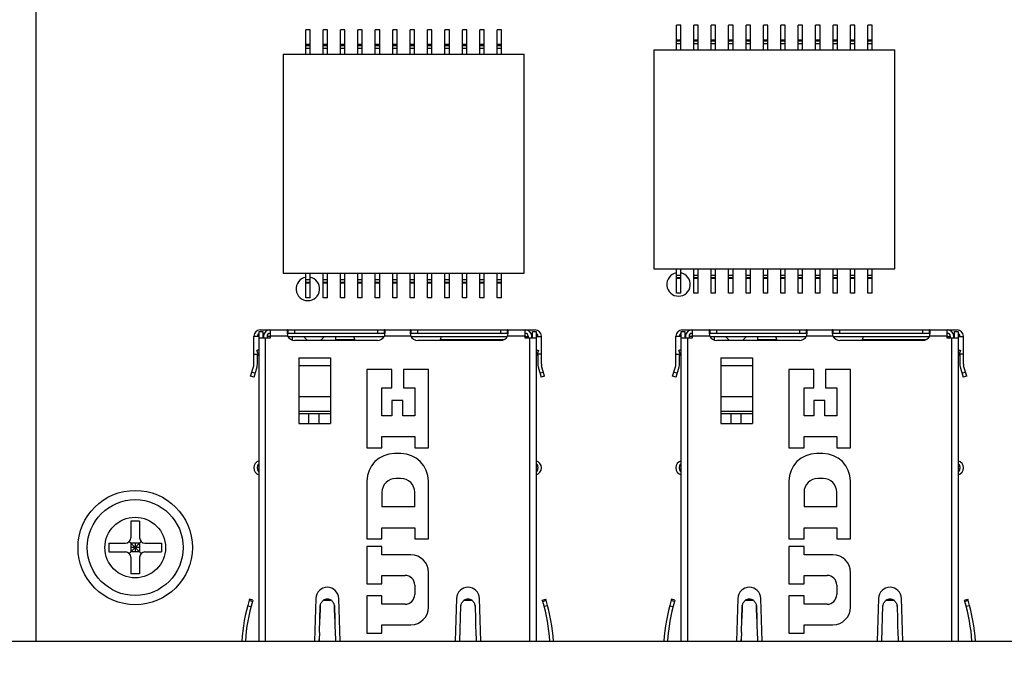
# Model space of a CAD drawing. Header units: millimetres. Extents: x -25 to 341, y 256 to 571.
# Tile 9 of 16: x 93 to 149, y 360 to 396. Entities that reach past the tile are written whole.
import ezdxf
from ezdxf.enums import TextEntityAlignment as Align

# ---------------------------------------------------------------- set-up
doc = ezdxf.new("R2010")
doc.units = ezdxf.units.MM
doc.header["$LTSCALE"] = 16.335
doc.layers.get('0').update_dxf_attribs({"linetype": 'CONTINUOUS'})
doc.layers.add('00_COMPONENTS', color=7, linetype='CONTINUOUS')
doc.layers.add('51__DRAFT_DIMS', color=7, linetype='CONTINUOUS')
doc.styles.get("Standard").update_dxf_attribs({"font": 'simfang.ttf'})
doc.dimstyles.new('DIMSTYLE_1', dxfattribs={"dimtxt": 3, "dimasz": 3, "dimexe": 2.5, "dimexo": 0.5, "dimgap": 0.75, "dimtad": 1, "dimdec": 1, "dimdsep": 46, "dimtxsty": 'Standard', "dimblk": '_FILLED', "dimblk1": '_FILLED', "dimblk2": '_FILLED', "dimcen": 0.09, "dimclrt": 3, "dimazin": 2, "dimtp": 0.3, "dimtm": 0.3, "dimtfac": 1, "dimtdec": 1, "dimtofl": 0, "dimtmove": 0, "dimatfit": 3, "dimldrblk": '_FILLED', "dimfxl": 0, "dimtolj": 1, "dimarcsym": 0})
doc.dimstyles.new('DIMSTYLE_2', dxfattribs={"dimtxt": 3, "dimasz": 3, "dimexe": 2.5, "dimexo": 0.5, "dimgap": 0.75, "dimtad": 1, "dimdsep": 46, "dimtxsty": 'Standard', "dimblk": '_FILLED', "dimblk1": '_FILLED', "dimblk2": '_FILLED', "dimcen": 0.09, "dimclrt": 3, "dimazin": 2, "dimtp": 0.3, "dimtm": 0.3, "dimtfac": 1, "dimtofl": 0, "dimtmove": 0, "dimatfit": 3, "dimldrblk": '_FILLED', "dimfxl": 0, "dimtolj": 1, "dimarcsym": 0})
doc.dimstyles.new('DIMSTYLE_4', dxfattribs={"dimtxt": 3, "dimasz": 3, "dimexe": 2.5, "dimexo": 0.5, "dimgap": 0.75, "dimtad": 1, "dimdec": 1, "dimdsep": 46, "dimtxsty": 'Standard', "dimblk": '_FILLED', "dimblk1": '_FILLED', "dimblk2": '_FILLED', "dimcen": 0.09, "dimclrt": 3, "dimazin": 2, "dimtp": 0.5, "dimtm": 0.5, "dimtfac": 1, "dimtdec": 1, "dimtofl": 0, "dimtmove": 0, "dimatfit": 3, "dimldrblk": '_FILLED', "dimfxl": 0, "dimtolj": 1, "dimarcsym": 0})

# ---------------------------------------------------------------- blocks, each defined once
blk = doc.blocks.new('_FILLED')
at = {"color": 0, "linetype": 'ByBlock'}
blk.add_solid([(0, 0), (-1, 0.167), (-1, -0.167)], dxfattribs=at)
blk = doc.blocks.new('*D1')
at = {"layer": '51__DRAFT_DIMS', "color": 4}
for p, q in [((163.283, 403.425), (163.283, 327.73)), ((58.423, 345.176), (58.423, 327.73)), ((58.423, 330.23), (110.853, 330.23)), ((163.283, 330.23), (110.853, 330.23))]:
    blk.add_line(p, q, dxfattribs=at)
at = {"layer": '51__DRAFT_DIMS', "color": 4, "xscale": 3, "yscale": 3, "zscale": 3, "rotation": 180}
blk.add_blockref('_FILLED', (58.423, 330.23), dxfattribs=at)
at = {"layer": '51__DRAFT_DIMS', "color": 4, "xscale": 3, "yscale": 3, "zscale": 3}
blk.add_blockref('_FILLED', (163.283, 330.23), dxfattribs=at)
at = {"layer": '51__DRAFT_DIMS', "color": 3}
blk.add_text('104.9', height=3, dxfattribs=at).set_placement((110.853, 330.98), align=Align.CENTER)
blk = doc.blocks.new('*D3')
at = {"layer": '51__DRAFT_DIMS', "color": 4}
for p, q in [((163.283, 403.425), (163.283, 347.727)), ((94.383, 358.435), (94.383, 347.727)), ((94.383, 350.227), (128.833, 350.227)), ((163.283, 350.227), (128.833, 350.227))]:
    blk.add_line(p, q, dxfattribs=at)
at = {"layer": '51__DRAFT_DIMS', "color": 4, "xscale": 3, "yscale": 3, "zscale": 3, "rotation": 180}
blk.add_blockref('_FILLED', (94.383, 350.227), dxfattribs=at)
at = {"layer": '51__DRAFT_DIMS', "color": 4, "xscale": 3, "yscale": 3, "zscale": 3}
blk.add_blockref('_FILLED', (163.283, 350.227), dxfattribs=at)
at = {"layer": '51__DRAFT_DIMS', "color": 3}
blk.add_text('68.9', height=3, dxfattribs=at).set_placement((128.833, 350.977), align=Align.CENTER)
blk = doc.blocks.new('*D6')
at = {"layer": '51__DRAFT_DIMS', "color": 4}
for p, q in [((150.533, 506.085), (198.426, 506.085)), ((195.926, 506.085), (195.926, 425.631)), ((195.926, 345.176), (195.926, 425.631)), ((58.923, 345.176), (198.426, 345.176))]:
    blk.add_line(p, q, dxfattribs=at)
at = {"layer": '51__DRAFT_DIMS', "color": 4, "xscale": 3, "yscale": 3, "zscale": 3}
for p, rotation in [((195.926, 506.085), 90), ((195.926, 345.176), 270)]:
    blk.add_blockref('_FILLED', p, dxfattribs=dict(at, rotation=rotation))
at = {"layer": '51__DRAFT_DIMS', "color": 3}
blk.add_text('160.9', height=3, rotation=90, dxfattribs=at).set_placement((195.176, 425.631), align=Align.CENTER)

msp = doc.modelspace()

# ---------------------------------------------------------------- linework, layer by layer
at = {"layer": '00_COMPONENTS', "color": 7}
for p, q in [((94.383, 505.585), (94.383, 360.606)), ((109.978, 395.382), (109.728, 395.382)), ((109.728, 393.992), (109.728, 395.382)), ((109.978, 393.992), (109.978, 395.382)), ((110.968, 395.382), (110.718, 395.382)), ((110.718, 393.992), (110.718, 395.382)), ((110.968, 393.992), (110.968, 395.382)), ((111.958, 395.382), (111.708, 395.382)), ((111.708, 393.992), (111.708, 395.382)), ((111.958, 393.992), (111.958, 395.382)), ((112.948, 395.382), (112.698, 395.382)), ((112.698, 393.992), (112.698, 395.382)), ((112.948, 393.992), (112.948, 395.382)), ((113.938, 395.382), (113.688, 395.382)), ((113.688, 393.992), (113.688, 395.382)), ((113.938, 393.992), (113.938, 395.382)), ((114.928, 395.382), (114.678, 395.382)), ((114.678, 393.992), (114.678, 395.382)), ((114.928, 393.992), (114.928, 395.382)), ((115.918, 395.382), (115.668, 395.382)), ((115.668, 393.992), (115.668, 395.382)), ((115.918, 393.992), (115.918, 395.382)), ((116.908, 395.382), (116.658, 395.382)), ((116.658, 393.992), (116.658, 395.382)), ((116.908, 393.992), (116.908, 395.382)), ((117.898, 395.382), (117.648, 395.382)), ((117.648, 393.992), (117.648, 395.382)), ((117.898, 393.992), (117.898, 395.382)), ((118.888, 395.382), (118.638, 395.382)), ((118.638, 393.992), (118.638, 395.382)), ((118.888, 393.992), (118.888, 395.382)), ((119.878, 395.382), (119.628, 395.382)), ((119.628, 393.992), (119.628, 395.382)), ((119.878, 393.992), (119.878, 395.382)), ((120.868, 395.382), (120.618, 395.382)), ((120.618, 393.992), (120.618, 395.382)), ((120.868, 393.992), (120.868, 395.382)), ((131.06, 395.636), (130.81, 395.636)), ((130.81, 394.246), (130.81, 395.636)), ((131.06, 394.246), (131.06, 395.636)), ((132.05, 395.636), (131.8, 395.636)), ((131.8, 394.246), (131.8, 395.636)), ((132.05, 394.246), (132.05, 395.636)), ((133.04, 395.636), (132.79, 395.636)), ((132.79, 394.246), (132.79, 395.636)), ((133.04, 394.246), (133.04, 395.636)), ((134.03, 395.636), (133.78, 395.636)), ((133.78, 394.246), (133.78, 395.636)), ((134.03, 394.246), (134.03, 395.636)), ((135.02, 395.636), (134.77, 395.636)), ((134.77, 394.246), (134.77, 395.636)), ((135.02, 394.246), (135.02, 395.636)), ((136.01, 395.636), (135.76, 395.636)), ((135.76, 394.246), (135.76, 395.636)), ((136.01, 394.246), (136.01, 395.636)), ((137, 395.636), (136.75, 395.636)), ((136.75, 394.246), (136.75, 395.636)), ((137, 394.246), (137, 395.636)), ((137.99, 395.636), (137.74, 395.636)), ((137.74, 394.246), (137.74, 395.636)), ((137.99, 394.246), (137.99, 395.636)), ((138.98, 395.636), (138.73, 395.636)), ((138.73, 394.246), (138.73, 395.636)), ((138.98, 394.246), (138.98, 395.636)), ((139.97, 395.636), (139.72, 395.636)), ((139.72, 394.246), (139.72, 395.636)), ((139.97, 394.246), (139.97, 395.636)), ((140.96, 395.636), (140.71, 395.636)), ((140.71, 394.246), (140.71, 395.636)), ((140.96, 394.246), (140.96, 395.636)), ((141.95, 395.636), (141.7, 395.636)), ((141.7, 394.246), (141.7, 395.636)), ((141.95, 394.246), (141.95, 395.636)), ((109.728, 394.492), (109.978, 394.492)), ((110.718, 394.492), (110.968, 394.492)), ((111.708, 394.492), (111.958, 394.492)), ((112.698, 394.492), (112.948, 394.492)), ((113.688, 394.492), (113.938, 394.492)), ((114.678, 394.492), (114.928, 394.492)), ((115.668, 394.492), (115.918, 394.492)), ((116.658, 394.492), (116.908, 394.492)), ((117.648, 394.492), (117.898, 394.492)), ((118.638, 394.492), (118.888, 394.492)), ((119.628, 394.492), (119.878, 394.492)), ((120.618, 394.492), (120.868, 394.492)), ((129.525, 394.246), (143.235, 394.246)), ((129.525, 394.246), (129.525, 381.786)), ((130.81, 394.746), (131.06, 394.746)), ((131.8, 394.746), (132.05, 394.746)), ((132.79, 394.746), (133.04, 394.746)), ((133.78, 394.746), (134.03, 394.746)), ((134.77, 394.746), (135.02, 394.746)), ((135.76, 394.746), (136.01, 394.746)), ((136.75, 394.746), (137, 394.746)), ((137.74, 394.746), (137.99, 394.746)), ((138.73, 394.746), (138.98, 394.746)), ((139.72, 394.746), (139.97, 394.746)), ((140.71, 394.746), (140.96, 394.746)), ((141.7, 394.746), (141.95, 394.746)), ((143.235, 381.786), (143.235, 394.246)), ((108.443, 393.992), (122.153, 393.992)), ((108.443, 393.992), (108.443, 381.532)), ((122.153, 381.532), (122.153, 393.992)), ((108.443, 381.532), (122.153, 381.532)), ((109.728, 380.142), (109.728, 381.532)), ((109.978, 380.142), (109.978, 381.532)), ((110.718, 380.142), (110.718, 381.532)), ((110.968, 380.142), (110.968, 381.532)), ((111.708, 380.142), (111.708, 381.532)), ((111.958, 380.142), (111.958, 381.532)), ((112.698, 380.142), (112.698, 381.532)), ((112.948, 380.142), (112.948, 381.532)), ((113.688, 380.142), (113.688, 381.532)), ((113.938, 380.142), (113.938, 381.532)), ((114.678, 380.142), (114.678, 381.532)), ((114.928, 380.142), (114.928, 381.532)), ((115.668, 380.142), (115.668, 381.532)), ((115.918, 380.142), (115.918, 381.532)), ((116.658, 380.142), (116.658, 381.532)), ((116.908, 380.142), (116.908, 381.532)), ((117.648, 380.142), (117.648, 381.532)), ((117.898, 380.142), (117.898, 381.532)), ((118.638, 380.142), (118.638, 381.532)), ((118.888, 380.142), (118.888, 381.532)), ((119.628, 380.142), (119.628, 381.532)), ((119.878, 380.142), (119.878, 381.532)), ((120.618, 380.142), (120.618, 381.532)), ((120.868, 380.142), (120.868, 381.532)), ((129.525, 381.786), (143.235, 381.786)), ((130.81, 380.396), (130.81, 381.786)), ((131.06, 380.396), (131.06, 381.786)), ((131.8, 380.396), (131.8, 381.786)), ((132.05, 380.396), (132.05, 381.786)), ((132.79, 380.396), (132.79, 381.786)), ((133.04, 380.396), (133.04, 381.786)), ((133.78, 380.396), (133.78, 381.786)), ((134.03, 380.396), (134.03, 381.786)), ((134.77, 380.396), (134.77, 381.786)), ((135.02, 380.396), (135.02, 381.786)), ((135.76, 380.396), (135.76, 381.786)), ((136.01, 380.396), (136.01, 381.786)), ((136.75, 380.396), (136.75, 381.786)), ((137, 380.396), (137, 381.786)), ((137.74, 380.396), (137.74, 381.786)), ((137.99, 380.396), (137.99, 381.786)), ((138.73, 380.396), (138.73, 381.786)), ((138.98, 380.396), (138.98, 381.786)), ((139.72, 380.396), (139.72, 381.786)), ((139.97, 380.396), (139.97, 381.786)), ((140.71, 380.396), (140.71, 381.786)), ((140.96, 380.396), (140.96, 381.786)), ((141.7, 380.396), (141.7, 381.786)), ((141.95, 380.396), (141.95, 381.786)), ((109.728, 381.032), (109.978, 381.032)), ((110.718, 381.032), (110.968, 381.032)), ((111.708, 381.032), (111.958, 381.032)), ((112.698, 381.032), (112.948, 381.032)), ((113.688, 381.032), (113.938, 381.032)), ((114.678, 381.032), (114.928, 381.032)), ((115.668, 381.032), (115.918, 381.032)), ((116.658, 381.032), (116.908, 381.032)), ((117.648, 381.032), (117.898, 381.032)), ((118.638, 381.032), (118.888, 381.032)), ((119.628, 381.032), (119.878, 381.032)), ((120.618, 381.032), (120.868, 381.032)), ((130.81, 381.286), (131.06, 381.286)), ((131.8, 381.286), (132.05, 381.286)), ((132.79, 381.286), (133.04, 381.286)), ((133.78, 381.286), (134.03, 381.286)), ((134.77, 381.286), (135.02, 381.286)), ((135.76, 381.286), (136.01, 381.286)), ((136.75, 381.286), (137, 381.286)), ((137.74, 381.286), (137.99, 381.286)), ((138.73, 381.286), (138.98, 381.286)), ((139.72, 381.286), (139.97, 381.286)), ((140.71, 381.286), (140.96, 381.286)), ((141.7, 381.286), (141.95, 381.286)), ((131.06, 380.396), (130.81, 380.396)), ((132.05, 380.396), (131.8, 380.396)), ((133.04, 380.396), (132.79, 380.396)), ((134.03, 380.396), (133.78, 380.396)), ((135.02, 380.396), (134.77, 380.396)), ((136.01, 380.396), (135.76, 380.396)), ((137, 380.396), (136.75, 380.396)), ((137.99, 380.396), (137.74, 380.396)), ((138.98, 380.396), (138.73, 380.396)), ((139.97, 380.396), (139.72, 380.396)), ((140.96, 380.396), (140.71, 380.396)), ((141.95, 380.396), (141.7, 380.396)), ((109.978, 380.142), (109.728, 380.142)), ((110.968, 380.142), (110.718, 380.142)), ((111.958, 380.142), (111.708, 380.142)), ((112.948, 380.142), (112.698, 380.142)), ((113.938, 380.142), (113.688, 380.142)), ((114.928, 380.142), (114.678, 380.142)), ((115.918, 380.142), (115.668, 380.142)), ((116.908, 380.142), (116.658, 380.142)), ((117.898, 380.142), (117.648, 380.142)), ((118.888, 380.142), (118.638, 380.142)), ((119.878, 380.142), (119.628, 380.142)), ((120.868, 380.142), (120.618, 380.142)), ((106.783, 376.362), (106.783, 377.966)), ((106.983, 377.936), (106.983, 377.966)), ((107.083, 378.226), (107.283, 378.226)), ((107.083, 360.606), (107.083, 378.226)), ((107.133, 378.316), (122.783, 378.316)), ((107.283, 378.226), (107.283, 377.866)), ((107.283, 378.116), (107.367, 378.116)), ((107.333, 377.966), (107.333, 377.866)), ((107.533, 377.966), (107.533, 377.866)), ((107.683, 378.116), (107.733, 378.116)), ((107.733, 377.866), (107.733, 378.316)), ((108.704, 378.316), (108.704, 378.116)), ((114.212, 378.116), (108.704, 378.116)), ((114.212, 378.116), (114.212, 378.316)), ((115.704, 378.316), (115.704, 378.116)), ((121.212, 378.116), (115.704, 378.116)), ((121.212, 378.116), (121.212, 378.316)), ((122.183, 378.316), (122.183, 377.866)), ((122.183, 378.116), (122.233, 378.116)), ((122.383, 377.966), (122.383, 377.866)), ((122.549, 378.116), (122.633, 378.116)), ((122.583, 377.866), (122.583, 377.966)), ((122.633, 378.226), (122.833, 378.226)), ((122.633, 377.866), (122.633, 378.226)), ((122.833, 378.226), (122.833, 360.606)), ((122.933, 377.966), (122.933, 377.936)), ((123.133, 376.362), (123.133, 377.966)), ((130.783, 376.362), (130.783, 377.966)), ((130.983, 377.936), (130.983, 377.966)), ((131.083, 378.226), (131.283, 378.226)), ((131.083, 360.606), (131.083, 378.226)), ((131.133, 378.316), (146.783, 378.316)), ((131.283, 378.226), (131.283, 377.866)), ((131.283, 378.116), (131.367, 378.116)), ((131.333, 377.966), (131.333, 377.866)), ((131.533, 377.966), (131.533, 377.866)), ((131.683, 378.116), (131.733, 378.116)), ((131.733, 377.866), (131.733, 378.316)), ((132.704, 378.316), (132.704, 378.116)), ((138.212, 378.116), (132.704, 378.116)), ((138.212, 378.116), (138.212, 378.316)), ((139.704, 378.316), (139.704, 378.116)), ((145.212, 378.116), (139.704, 378.116)), ((145.212, 378.116), (145.212, 378.316)), ((146.183, 378.316), (146.183, 377.866)), ((146.183, 378.116), (146.233, 378.116)), ((146.383, 377.966), (146.383, 377.866)), ((146.549, 378.116), (146.633, 378.116)), ((146.583, 377.866), (146.583, 377.966)), ((146.633, 378.226), (146.833, 378.226)), ((146.633, 377.866), (146.633, 378.226)), ((146.833, 378.226), (146.833, 360.606)), ((146.933, 377.966), (146.933, 377.936)), ((147.133, 376.362), (147.133, 377.966)), ((107.083, 377.936), (106.783, 377.936)), ((107.083, 377.866), (107.733, 377.866)), ((107.333, 377.936), (107.283, 377.936)), ((107.733, 377.936), (107.533, 377.936)), ((108.715, 377.941), (114.2, 377.941)), ((108.973, 377.741), (108.947, 377.741)), ((108.973, 377.732), (108.973, 377.941)), ((113.808, 377.711), (109.108, 377.711)), ((109.598, 377.941), (109.828, 377.711)), ((110.568, 377.711), (110.798, 377.941)), ((111.423, 377.941), (111.423, 377.711)), ((112.533, 377.741), (111.423, 377.741)), ((112.544, 377.711), (112.458, 377.941)), ((115.715, 377.941), (121.2, 377.941)), ((120.808, 377.711), (116.108, 377.711)), ((117.372, 377.711), (117.458, 377.941)), ((120.969, 377.741), (117.383, 377.741)), ((122.243, 377.941), (122.183, 377.941)), ((122.183, 377.936), (122.383, 377.936)), ((122.183, 377.866), (122.833, 377.866)), ((122.243, 377.941), (122.243, 377.936)), ((122.583, 377.936), (122.633, 377.936)), ((122.833, 377.936), (123.133, 377.936)), ((131.083, 377.936), (130.783, 377.936)), ((131.083, 377.866), (131.733, 377.866)), ((131.333, 377.936), (131.283, 377.936)), ((131.733, 377.936), (131.533, 377.936)), ((132.716, 377.941), (138.201, 377.941)), ((132.973, 377.741), (132.947, 377.741)), ((132.973, 377.732), (132.973, 377.941)), ((137.808, 377.711), (133.108, 377.711)), ((133.598, 377.941), (133.828, 377.711)), ((134.568, 377.711), (134.798, 377.941)), ((135.423, 377.941), (135.423, 377.711)), ((136.533, 377.741), (135.423, 377.741)), ((136.544, 377.711), (136.458, 377.941)), ((139.716, 377.941), (145.201, 377.941)), ((144.808, 377.711), (140.108, 377.711)), ((141.372, 377.711), (141.458, 377.941)), ((144.969, 377.741), (141.383, 377.741)), ((146.243, 377.941), (146.183, 377.941)), ((146.183, 377.936), (146.383, 377.936)), ((146.183, 377.866), (146.833, 377.866)), ((146.243, 377.941), (146.243, 377.936)), ((146.583, 377.936), (146.633, 377.936)), ((146.833, 377.936), (147.133, 377.936)), ((106.783, 376.936), (107.029, 376.936)), ((107.083, 377.196), (106.947, 377.142)), ((107.083, 377.164), (106.947, 377.142)), ((107.083, 376.802), (106.947, 377.142)), ((106.983, 376.362), (106.983, 376.936)), ((122.833, 377.196), (122.969, 377.142)), ((122.833, 377.164), (122.969, 377.142)), ((122.833, 377.164), (122.969, 377.142)), ((122.969, 377.142), (122.833, 376.802)), ((123.133, 376.936), (122.886, 376.936)), ((122.933, 376.936), (122.933, 376.362)), ((130.783, 376.936), (131.03, 376.936)), ((131.083, 377.196), (130.947, 377.142)), ((131.083, 377.164), (130.947, 377.142)), ((131.083, 376.802), (130.947, 377.142)), ((130.983, 376.362), (130.983, 376.936)), ((146.833, 377.196), (146.969, 377.142)), ((146.833, 377.164), (146.969, 377.142)), ((146.833, 377.164), (146.969, 377.142)), ((146.969, 377.142), (146.833, 376.802)), ((147.133, 376.936), (146.887, 376.936)), ((146.933, 376.936), (146.933, 376.362)), ((106.598, 375.68), (106.771, 376.279)), ((109.333, 376.719), (109.333, 372.986)), ((111.133, 376.719), (111.133, 372.986)), ((123.318, 375.68), (123.145, 376.279)), ((130.598, 375.68), (130.771, 376.279)), ((133.333, 376.719), (133.333, 372.986)), ((135.133, 376.719), (135.133, 372.986)), ((147.318, 375.68), (147.145, 376.279)), ((106.79, 375.624), (106.963, 376.223)), ((114.628, 376.066), (113.208, 376.066)), ((113.208, 376.066), (113.208, 371.606)), ((114.628, 375.022), (114.628, 376.066)), ((116.708, 376.066), (115.288, 376.066)), ((115.288, 376.066), (115.288, 375.022)), ((116.708, 371.606), (116.708, 376.066)), ((122.953, 376.223), (123.126, 375.624)), ((130.79, 375.624), (130.963, 376.223)), ((138.628, 376.066), (137.208, 376.066)), ((137.208, 376.066), (137.208, 371.606)), ((138.628, 375.022), (138.628, 376.066)), ((140.708, 376.066), (139.288, 376.066)), ((139.288, 376.066), (139.288, 375.022)), ((140.708, 371.606), (140.708, 376.066)), ((146.953, 376.223), (147.126, 375.624)), ((106.79, 375.624), (106.598, 375.68)), ((123.318, 375.68), (123.126, 375.624)), ((130.79, 375.624), (130.598, 375.68)), ((147.318, 375.68), (147.126, 375.624)), ((114.068, 375.022), (114.628, 375.022)), ((114.068, 373.426), (114.068, 375.022)), ((115.288, 375.022), (115.928, 375.022)), ((115.928, 375.022), (115.928, 373.426)), ((138.068, 375.022), (138.628, 375.022)), ((138.068, 373.426), (138.068, 375.022)), ((139.288, 375.022), (139.928, 375.022)), ((139.928, 375.022), (139.928, 373.426)), ((115.248, 374.306), (114.628, 374.306)), ((114.628, 374.306), (114.628, 373.426)), ((115.248, 373.426), (115.248, 374.306)), ((139.248, 374.306), (138.628, 374.306)), ((138.628, 374.306), (138.628, 373.426)), ((139.248, 373.426), (139.248, 374.306)), ((109.333, 373.686), (111.133, 373.686)), ((109.333, 373.553), (111.133, 373.553)), ((109.898, 373.553), (109.898, 372.986)), ((110.498, 372.986), (110.498, 373.553)), ((133.333, 373.686), (135.133, 373.686)), ((133.333, 373.553), (135.133, 373.553)), ((133.898, 373.553), (133.898, 372.986)), ((134.498, 372.986), (134.498, 373.553)), ((109.333, 372.986), (111.133, 372.986)), ((114.628, 373.426), (114.068, 373.426)), ((115.928, 373.426), (115.248, 373.426)), ((133.333, 372.986), (135.133, 372.986)), ((138.628, 373.426), (138.068, 373.426)), ((139.928, 373.426), (139.248, 373.426)), ((114.068, 372.246), (115.928, 372.246)), ((114.068, 371.606), (114.068, 372.246)), ((115.928, 372.246), (115.928, 371.606)), ((138.068, 372.246), (139.928, 372.246)), ((138.068, 371.606), (138.068, 372.246)), ((139.928, 372.246), (139.928, 371.606)), ((113.208, 371.606), (114.068, 371.606)), ((115.138, 371.286), (114.778, 371.286)), ((115.928, 371.606), (116.708, 371.606)), ((137.208, 371.606), (138.068, 371.606)), ((139.138, 371.286), (138.778, 371.286)), ((139.928, 371.606), (140.708, 371.606)), ((106.983, 370.426), (106.983, 370.526)), ((122.933, 370.526), (122.933, 370.426)), ((130.983, 370.426), (130.983, 370.526)), ((146.933, 370.526), (146.933, 370.426)), ((113.208, 369.716), (113.208, 366.426)), ((115.148, 369.866), (114.848, 369.866)), ((116.708, 366.426), (116.708, 369.716)), ((137.208, 369.716), (137.208, 366.426)), ((139.148, 369.866), (138.848, 369.866)), ((140.708, 366.426), (140.708, 369.716)), ((114.068, 369.086), (114.068, 368.246)), ((115.928, 368.246), (115.928, 369.086)), ((138.068, 369.086), (138.068, 368.246)), ((139.928, 368.246), (139.928, 369.086)), ((115.928, 368.246), (114.068, 368.246)), ((139.928, 368.246), (138.068, 368.246)), ((100.283, 367.436), (99.783, 367.436)), ((99.783, 367.436), (99.783, 366.486)), ((100.283, 367.436), (100.283, 366.486)), ((114.068, 367.066), (115.928, 367.066)), ((114.068, 366.426), (114.068, 367.066)), ((115.928, 367.066), (115.928, 366.426)), ((138.068, 367.066), (139.928, 367.066)), ((138.068, 366.426), (138.068, 367.066)), ((139.928, 367.066), (139.928, 366.426)), ((100.371, 365.598), (99.695, 366.274)), ((99.695, 365.598), (100.371, 366.274)), ((113.208, 366.426), (114.068, 366.426)), ((115.928, 366.426), (116.708, 366.426)), ((137.208, 366.426), (138.068, 366.426)), ((139.928, 366.426), (140.708, 366.426)), ((98.533, 366.186), (99.483, 366.186)), ((98.533, 366.186), (98.533, 365.686)), ((98.533, 365.686), (99.483, 365.686)), ((100.283, 366.186), (99.783, 366.186)), ((99.783, 366.186), (99.783, 365.686)), ((100.283, 365.936), (99.783, 365.936)), ((100.283, 365.686), (99.783, 365.686)), ((100.033, 366.186), (100.033, 365.686)), ((100.283, 366.186), (100.283, 365.686)), ((100.583, 366.186), (101.533, 366.186)), ((100.583, 365.686), (101.533, 365.686)), ((101.533, 366.186), (101.533, 365.686)), ((114.068, 366.006), (113.208, 366.006)), ((113.208, 366.006), (113.208, 363.876)), ((114.068, 365.526), (114.068, 366.006)), ((138.068, 366.006), (137.208, 366.006)), ((137.208, 366.006), (137.208, 363.876)), ((138.068, 365.526), (138.068, 366.006)), ((99.783, 365.386), (99.783, 364.436)), ((100.283, 365.386), (100.283, 364.436)), ((115.708, 365.526), (114.068, 365.526)), ((139.708, 365.526), (138.068, 365.526)), ((116.708, 362.546), (116.708, 364.526)), ((140.708, 362.546), (140.708, 364.526)), ((100.283, 364.436), (99.783, 364.436)), ((114.068, 364.356), (115.378, 364.356)), ((114.068, 363.876), (114.068, 364.356)), ((138.068, 364.356), (139.378, 364.356)), ((138.068, 363.876), (138.068, 364.356)), ((113.208, 363.876), (114.068, 363.876)), ((115.928, 363.806), (115.928, 363.266)), ((137.208, 363.876), (138.068, 363.876)), ((139.928, 363.806), (139.928, 363.266)), ((106.539, 363.006), (106.518, 362.936)), ((106.518, 362.936), (106.709, 362.878)), ((106.73, 362.947), (106.539, 363.006)), ((106.73, 362.947), (106.709, 362.878)), ((110.308, 363.046), (110.233, 360.606)), ((111.682, 360.606), (111.608, 363.046)), ((114.068, 363.196), (113.208, 363.196)), ((113.208, 363.196), (113.208, 361.066)), ((114.068, 362.716), (114.068, 363.196)), ((118.308, 363.046), (118.233, 360.606)), ((119.682, 360.606), (119.608, 363.046)), ((123.186, 362.947), (123.377, 363.006)), ((123.207, 362.878), (123.186, 362.947)), ((123.207, 362.878), (123.398, 362.936)), ((123.398, 362.936), (123.377, 363.006)), ((130.539, 363.006), (130.518, 362.936)), ((130.518, 362.936), (130.709, 362.878)), ((130.73, 362.947), (130.539, 363.006)), ((130.73, 362.947), (130.709, 362.878)), ((134.308, 363.046), (134.234, 360.606)), ((135.683, 360.606), (135.608, 363.046)), ((138.068, 363.196), (137.208, 363.196)), ((137.208, 363.196), (137.208, 361.066)), ((138.068, 362.716), (138.068, 363.196)), ((142.308, 363.046), (142.234, 360.606)), ((143.683, 360.606), (143.608, 363.046)), ((147.186, 362.947), (147.377, 363.006)), ((147.207, 362.878), (147.186, 362.947)), ((147.207, 362.878), (147.398, 362.936)), ((147.398, 362.936), (147.377, 363.006)), ((106.43, 362.63), (106.623, 362.578)), ((110.535, 361.878), (110.556, 362.578)), ((110.556, 362.578), (110.535, 361.878)), ((110.558, 362.63), (110.556, 362.578)), ((110.556, 362.578), (110.557, 362.612)), ((111.358, 362.63), (111.358, 362.611)), ((111.358, 362.63), (111.358, 362.611)), ((111.359, 362.578), (111.358, 362.63)), ((111.358, 362.611), (111.359, 362.578)), ((111.381, 361.877), (111.359, 362.578)), ((111.359, 362.578), (111.381, 361.877)), ((115.378, 362.716), (114.068, 362.716)), ((118.496, 360.606), (118.558, 362.63)), ((119.358, 362.63), (119.358, 362.611)), ((119.358, 362.63), (119.358, 362.611)), ((119.358, 362.611), (119.358, 362.63)), ((119.358, 362.611), (119.381, 361.877)), ((123.486, 362.63), (123.293, 362.578)), ((130.43, 362.63), (130.623, 362.578)), ((134.535, 361.878), (134.557, 362.578)), ((134.557, 362.578), (134.535, 361.878)), ((134.558, 362.63), (134.557, 362.578)), ((134.557, 362.578), (134.558, 362.612)), ((135.358, 362.63), (135.359, 362.611)), ((135.358, 362.63), (135.359, 362.611)), ((135.36, 362.578), (135.358, 362.63)), ((135.359, 362.611), (135.36, 362.578)), ((135.381, 361.877), (135.36, 362.578)), ((135.36, 362.578), (135.381, 361.877)), ((139.378, 362.716), (138.068, 362.716)), ((142.496, 360.606), (142.558, 362.63)), ((143.358, 362.63), (143.359, 362.611)), ((143.358, 362.63), (143.359, 362.611)), ((143.359, 362.611), (143.358, 362.63)), ((143.359, 362.611), (143.381, 361.877)), ((147.486, 362.63), (147.293, 362.578)), ((110.512, 361.114), (110.535, 361.878)), ((111.381, 361.877), (111.393, 361.492)), ((111.381, 361.877), (111.393, 361.492)), ((119.381, 361.877), (119.393, 361.492)), ((119.381, 361.877), (119.393, 361.492)), ((134.512, 361.114), (134.535, 361.878)), ((135.381, 361.877), (135.393, 361.492)), ((135.381, 361.877), (135.393, 361.492)), ((143.381, 361.877), (143.393, 361.492)), ((143.381, 361.877), (143.393, 361.492)), ((111.393, 361.492), (111.404, 361.108)), ((111.393, 361.492), (111.404, 361.108)), ((114.068, 361.546), (115.708, 361.546)), ((114.068, 361.066), (114.068, 361.546)), ((119.393, 361.492), (119.404, 361.108)), ((119.393, 361.492), (119.404, 361.108)), ((135.393, 361.492), (135.405, 361.108)), ((135.393, 361.492), (135.405, 361.108)), ((138.068, 361.546), (139.708, 361.546)), ((138.068, 361.066), (138.068, 361.546)), ((143.393, 361.492), (143.405, 361.108)), ((143.393, 361.492), (143.405, 361.108)), ((64.87, 360.606), (158.256, 360.606)), ((110.499, 360.707), (110.496, 360.606)), ((110.496, 360.606), (110.499, 360.707)), ((110.512, 361.114), (110.499, 360.707)), ((111.404, 361.108), (111.417, 360.71)), ((111.417, 360.71), (111.42, 360.606)), ((111.417, 360.71), (111.42, 360.606)), ((113.208, 361.066), (114.068, 361.066)), ((119.404, 361.108), (119.417, 360.71)), ((119.417, 360.71), (119.42, 360.606)), ((119.417, 360.71), (119.42, 360.606)), ((134.499, 360.707), (134.496, 360.606)), ((134.496, 360.606), (134.499, 360.707)), ((134.512, 361.114), (134.499, 360.707)), ((135.405, 361.108), (135.417, 360.71)), ((135.417, 360.71), (135.42, 360.606)), ((135.417, 360.71), (135.42, 360.606)), ((137.208, 361.066), (138.068, 361.066)), ((143.405, 361.108), (143.417, 360.71)), ((143.417, 360.71), (143.42, 360.606)), ((143.417, 360.71), (143.42, 360.606))]:
    msp.add_line(p, q, dxfattribs=at)
at = {"layer": '00_COMPONENTS', "color": 4}
for p, q in [((131.06, 394.796), (130.81, 394.796)), ((132.05, 394.796), (131.8, 394.796)), ((133.04, 394.796), (132.79, 394.796)), ((134.03, 394.796), (133.78, 394.796)), ((135.02, 394.796), (134.77, 394.796)), ((136.01, 394.796), (135.76, 394.796)), ((137, 394.796), (136.75, 394.796)), ((137.99, 394.796), (137.74, 394.796)), ((138.98, 394.796), (138.73, 394.796)), ((139.97, 394.796), (139.72, 394.796)), ((140.96, 394.796), (140.71, 394.796)), ((141.95, 394.796), (141.7, 394.796)), ((109.978, 394.542), (109.728, 394.542)), ((109.728, 394.342), (109.978, 394.342)), ((110.968, 394.542), (110.718, 394.542)), ((110.718, 394.342), (110.968, 394.342)), ((111.958, 394.542), (111.708, 394.542)), ((111.708, 394.342), (111.958, 394.342)), ((112.948, 394.542), (112.698, 394.542)), ((112.698, 394.342), (112.948, 394.342)), ((113.938, 394.542), (113.688, 394.542)), ((113.688, 394.342), (113.938, 394.342)), ((114.928, 394.542), (114.678, 394.542)), ((114.678, 394.342), (114.928, 394.342)), ((115.918, 394.542), (115.668, 394.542)), ((115.668, 394.342), (115.918, 394.342)), ((116.908, 394.542), (116.658, 394.542)), ((116.658, 394.342), (116.908, 394.342)), ((117.898, 394.542), (117.648, 394.542)), ((117.648, 394.342), (117.898, 394.342)), ((118.888, 394.542), (118.638, 394.542)), ((118.638, 394.342), (118.888, 394.342)), ((119.878, 394.542), (119.628, 394.542)), ((119.628, 394.342), (119.878, 394.342)), ((120.868, 394.542), (120.618, 394.542)), ((120.618, 394.342), (120.868, 394.342)), ((130.81, 394.596), (131.06, 394.596)), ((131.8, 394.596), (132.05, 394.596)), ((132.79, 394.596), (133.04, 394.596)), ((133.78, 394.596), (134.03, 394.596)), ((134.77, 394.596), (135.02, 394.596)), ((135.76, 394.596), (136.01, 394.596)), ((136.75, 394.596), (137, 394.596)), ((137.74, 394.596), (137.99, 394.596)), ((138.73, 394.596), (138.98, 394.596)), ((139.72, 394.596), (139.97, 394.596)), ((140.71, 394.596), (140.96, 394.596)), ((141.7, 394.596), (141.95, 394.596)), ((130.81, 381.436), (131.06, 381.436)), ((131.8, 381.436), (132.05, 381.436)), ((132.79, 381.436), (133.04, 381.436)), ((133.78, 381.436), (134.03, 381.436)), ((134.77, 381.436), (135.02, 381.436)), ((135.76, 381.436), (136.01, 381.436)), ((136.75, 381.436), (137, 381.436)), ((137.74, 381.436), (137.99, 381.436)), ((138.73, 381.436), (138.98, 381.436)), ((139.72, 381.436), (139.97, 381.436)), ((140.71, 381.436), (140.96, 381.436)), ((141.7, 381.436), (141.95, 381.436)), ((109.728, 381.182), (109.978, 381.182)), ((109.978, 380.982), (109.728, 380.982)), ((110.718, 381.182), (110.968, 381.182)), ((110.968, 380.982), (110.718, 380.982)), ((111.708, 381.182), (111.958, 381.182)), ((111.958, 380.982), (111.708, 380.982)), ((112.698, 381.182), (112.948, 381.182)), ((112.948, 380.982), (112.698, 380.982)), ((113.688, 381.182), (113.938, 381.182)), ((113.938, 380.982), (113.688, 380.982)), ((114.678, 381.182), (114.928, 381.182)), ((114.928, 380.982), (114.678, 380.982)), ((115.668, 381.182), (115.918, 381.182)), ((115.918, 380.982), (115.668, 380.982)), ((116.658, 381.182), (116.908, 381.182)), ((116.908, 380.982), (116.658, 380.982)), ((117.648, 381.182), (117.898, 381.182)), ((117.898, 380.982), (117.648, 380.982)), ((118.638, 381.182), (118.888, 381.182)), ((118.888, 380.982), (118.638, 380.982)), ((119.628, 381.182), (119.878, 381.182)), ((119.878, 380.982), (119.628, 380.982)), ((120.618, 381.182), (120.868, 381.182)), ((120.868, 380.982), (120.618, 380.982)), ((131.06, 381.236), (130.81, 381.236)), ((132.05, 381.236), (131.8, 381.236)), ((133.04, 381.236), (132.79, 381.236)), ((134.03, 381.236), (133.78, 381.236)), ((135.02, 381.236), (134.77, 381.236)), ((136.01, 381.236), (135.76, 381.236)), ((137, 381.236), (136.75, 381.236)), ((137.99, 381.236), (137.74, 381.236)), ((138.98, 381.236), (138.73, 381.236)), ((139.97, 381.236), (139.72, 381.236)), ((140.96, 381.236), (140.71, 381.236)), ((141.95, 381.236), (141.7, 381.236)), ((108.702, 377.966), (107.733, 377.966)), ((109.108, 378.116), (109.108, 378.316)), ((113.808, 378.316), (113.808, 378.116)), ((115.702, 377.966), (114.213, 377.966)), ((116.108, 378.116), (116.108, 378.316)), ((120.808, 378.316), (120.808, 378.116)), ((122.183, 377.966), (121.213, 377.966)), ((132.703, 377.966), (131.733, 377.966)), ((133.108, 378.116), (133.108, 378.316)), ((137.808, 378.316), (137.808, 378.116)), ((139.703, 377.966), (138.214, 377.966)), ((140.108, 378.116), (140.108, 378.316)), ((144.808, 378.316), (144.808, 378.116)), ((146.183, 377.966), (145.214, 377.966)), ((107.433, 377.866), (107.433, 360.606)), ((122.483, 360.606), (122.483, 377.866)), ((131.433, 377.866), (131.433, 360.606)), ((146.483, 360.606), (146.483, 377.866)), ((109.333, 376.719), (111.133, 376.719)), ((111.133, 376.276), (109.333, 376.276)), ((133.333, 376.719), (135.133, 376.719)), ((135.133, 376.276), (133.333, 376.276)), ((106.667, 375.92), (106.859, 375.864)), ((123.056, 375.864), (123.248, 375.92)), ((130.668, 375.92), (130.86, 375.864)), ((147.057, 375.864), (147.249, 375.92)), ((111.133, 374.518), (109.333, 374.518)), ((135.133, 374.518), (133.333, 374.518)), ((110.728, 362.936), (111.188, 362.936)), ((118.728, 362.936), (119.188, 362.936)), ((134.728, 362.936), (135.188, 362.936)), ((142.728, 362.936), (143.188, 362.936))]:
    msp.add_line(p, q, dxfattribs=at)
for radius in [3.251, 1.725]:
    msp.add_circle((100.033, 365.936), radius, dxfattribs=at)
at = {"layer": '00_COMPONENTS', "color": 7}
msp.add_circle((100.033, 365.936), 2.725, dxfattribs=at)
at = {"layer": '00_COMPONENTS', "color": 4}
for centre in [(130.935, 380.901), (109.853, 380.647)]:
    msp.add_arc(centre, 0.669, 100.7736, 79.2264, dxfattribs=at)
at = {"layer": '00_COMPONENTS', "color": 7}
for centre, radius, start, end in [((107.133, 377.966), 0.35, 90, 180), ((107.133, 377.966), 0.15, 109.4805, 180), ((107.683, 377.966), 0.35, 90, 180), ((107.683, 377.966), 0.15, 90, 180), ((109.838, 378.247), 1.169, 186.4167, 187.0584), ((109.955, 378.262), 1.288, 187.0944, 193.2937), ((109.108, 378.161), 0.45, 205.6863, 270), ((113.808, 378.161), 0.45, 270, 334.3137), ((112.951, 378.264), 1.298, 346.7302, 352.8812), ((113.077, 378.247), 1.17, 352.941, 353.5835), ((116.838, 378.247), 1.169, 186.4167, 187.0584), ((116.955, 378.262), 1.288, 187.0944, 193.2937), ((116.108, 378.161), 0.45, 205.6863, 270), ((120.808, 378.161), 0.45, 270, 334.3137), ((119.951, 378.264), 1.298, 346.7302, 352.8812), ((120.077, 378.247), 1.17, 352.941, 353.5835), ((122.233, 377.966), 0.35, 0, 90), ((122.233, 377.966), 0.15, 0, 90), ((122.783, 377.966), 0.35, 0, 90), ((122.783, 377.966), 0.15, 0, 70.5195), ((131.133, 377.966), 0.35, 90, 180), ((131.133, 377.966), 0.15, 109.4805, 180), ((131.683, 377.966), 0.35, 90, 180), ((131.683, 377.966), 0.15, 90, 180), ((133.839, 378.247), 1.169, 186.4167, 187.0584), ((133.956, 378.262), 1.288, 187.0944, 193.2937), ((133.108, 378.161), 0.45, 205.6863, 270), ((137.808, 378.161), 0.45, 270, 334.3137), ((136.951, 378.264), 1.298, 346.7302, 352.8812), ((137.078, 378.247), 1.17, 352.941, 353.5835), ((140.839, 378.247), 1.169, 186.4167, 187.0584), ((140.956, 378.262), 1.288, 187.0944, 193.2937), ((140.108, 378.161), 0.45, 205.6863, 270), ((144.808, 378.161), 0.45, 270, 334.3137), ((143.951, 378.264), 1.298, 346.7302, 352.8812), ((144.078, 378.247), 1.17, 352.941, 353.5835), ((146.233, 377.966), 0.35, 0, 90), ((146.233, 377.966), 0.15, 0, 90), ((146.783, 377.966), 0.35, 0, 90), ((146.783, 377.966), 0.15, 0, 70.5195), ((106.483, 376.362), 0.3, 343.8775, 360), ((106.483, 376.362), 0.5, 343.8775, 360), ((123.433, 376.362), 0.5, 180, 196.1225), ((123.433, 376.362), 0.3, 180, 196.1225), ((130.483, 376.362), 0.3, 343.8775, 360), ((130.483, 376.362), 0.5, 343.8775, 360), ((147.433, 376.362), 0.5, 180, 196.1225), ((147.433, 376.362), 0.3, 180, 196.1225), ((114.778, 369.716), 1.57, 90, 180), ((115.138, 369.716), 1.57, 0, 90), ((138.778, 369.716), 1.57, 90, 180), ((139.138, 369.716), 1.57, 0, 90), ((107.183, 370.474), 0.406, 104.2553, 255.7447), ((107.233, 370.526), 0.25, 126.8699, 180), ((122.733, 370.474), 0.406, 284.2553, 75.7447), ((122.683, 370.526), 0.25, 0, 53.1301), ((131.183, 370.474), 0.406, 104.2553, 255.7447), ((131.233, 370.526), 0.25, 126.8699, 180), ((146.733, 370.474), 0.406, 284.2553, 75.7447), ((146.683, 370.526), 0.25, 0, 53.1301), ((107.233, 370.426), 0.25, 180, 233.1301), ((122.683, 370.426), 0.25, 306.8699, 360), ((131.233, 370.426), 0.25, 180, 233.1301), ((146.683, 370.426), 0.25, 306.8699, 360), ((114.848, 369.086), 0.78, 90, 180), ((115.148, 369.086), 0.78, 0, 90), ((138.848, 369.086), 0.78, 90, 180), ((139.148, 369.086), 0.78, 0, 90), ((99.483, 366.486), 0.3, 270, 360), ((100.583, 366.486), 0.3, 180, 270), ((99.483, 365.386), 0.3, 0, 90), ((100.583, 365.386), 0.3, 90, 180), ((115.708, 364.526), 1, 0, 90), ((139.708, 364.526), 1, 0, 90), ((115.378, 363.806), 0.55, 0, 90), ((139.378, 363.806), 0.55, 0, 90), ((110.958, 363.026), 0.65, 1.7504, 178.2496), ((118.958, 363.026), 0.65, 1.7504, 178.2496), ((134.958, 363.026), 0.65, 1.7504, 178.2496), ((142.958, 363.026), 0.65, 1.7504, 178.2496), ((116.083, 360.021), 10, 163.05, 176.6454), ((116.083, 360.021), 9.8, 163.05, 176.5768), ((115.378, 363.266), 0.55, 270, 360), ((113.833, 360.021), 9.8, 3.4232, 16.95), ((113.833, 360.021), 10, 3.3546, 16.95), ((140.083, 360.021), 10, 163.05, 176.6454), ((140.083, 360.021), 9.8, 163.05, 176.5768), ((139.378, 363.266), 0.55, 270, 360), ((137.833, 360.021), 9.8, 3.4232, 16.95), ((137.833, 360.021), 10, 3.3546, 16.95), ((115.708, 362.546), 1, 270, 360), ((139.708, 362.546), 1, 270, 360)]:
    msp.add_arc(centre, radius, start, end, dxfattribs=at)
for points, knots in [([(108.704, 378.316), (108.701, 378.316), (108.695, 378.315), (108.688, 378.309), (108.683, 378.3), (108.678, 378.288), (108.675, 378.273), (108.671, 378.247), (108.67, 378.226), (108.67, 378.211)], [0, 0, 0, 0, 0.067258, 0.138904, 0.225451, 0.332931, 0.463976, 0.61928, 1, 1, 1, 1]), ([(108.67, 378.211), (108.67, 378.196), (108.671, 378.164), (108.674, 378.133), (108.676, 378.116)], [0, 0, 0, 0, 0.470461, 1, 1, 1, 1]), ([(108.704, 378.116), (108.699, 378.116), (108.691, 378.115), (108.682, 378.109), (108.679, 378.105), (108.678, 378.103)], [0, 0, 0, 0, 0.506653, 0.747574, 1, 1, 1, 1]), ([(114.246, 378.211), (114.246, 378.226), (114.245, 378.247), (114.241, 378.273), (114.238, 378.288), (114.233, 378.3), (114.227, 378.309), (114.22, 378.315), (114.215, 378.316), (114.212, 378.316)], [0, 0, 0, 0, 0.380723, 0.536029, 0.667073, 0.774552, 0.861097, 0.932742, 1, 1, 1, 1]), ([(114.238, 378.103), (114.237, 378.105), (114.233, 378.109), (114.225, 378.115), (114.217, 378.116), (114.212, 378.116)], [0, 0, 0, 0, 0.252449, 0.493349, 1, 1, 1, 1]), ([(114.24, 378.116), (114.242, 378.133), (114.244, 378.164), (114.246, 378.196), (114.246, 378.211)], [0, 0, 0, 0, 0.52954, 1, 1, 1, 1]), ([(115.704, 378.316), (115.701, 378.316), (115.695, 378.315), (115.688, 378.309), (115.683, 378.3), (115.678, 378.288), (115.675, 378.273), (115.671, 378.247), (115.67, 378.226), (115.67, 378.211)], [0, 0, 0, 0, 0.067258, 0.138904, 0.225451, 0.332931, 0.463976, 0.61928, 1, 1, 1, 1]), ([(115.67, 378.211), (115.67, 378.196), (115.671, 378.164), (115.674, 378.133), (115.676, 378.116)], [0, 0, 0, 0, 0.470461, 1, 1, 1, 1]), ([(115.704, 378.116), (115.699, 378.116), (115.691, 378.115), (115.682, 378.109), (115.679, 378.105), (115.678, 378.103)], [0, 0, 0, 0, 0.506653, 0.747574, 1, 1, 1, 1]), ([(121.246, 378.211), (121.246, 378.226), (121.245, 378.247), (121.241, 378.273), (121.238, 378.288), (121.233, 378.3), (121.227, 378.309), (121.22, 378.315), (121.215, 378.316), (121.212, 378.316)], [0, 0, 0, 0, 0.380723, 0.536029, 0.667073, 0.774552, 0.861097, 0.932742, 1, 1, 1, 1]), ([(121.238, 378.103), (121.237, 378.105), (121.233, 378.109), (121.225, 378.115), (121.217, 378.116), (121.212, 378.116)], [0, 0, 0, 0, 0.252449, 0.493349, 1, 1, 1, 1]), ([(121.24, 378.116), (121.242, 378.133), (121.244, 378.164), (121.246, 378.196), (121.246, 378.211)], [0, 0, 0, 0, 0.52954, 1, 1, 1, 1]), ([(132.704, 378.316), (132.701, 378.316), (132.696, 378.315), (132.689, 378.309), (132.683, 378.3), (132.678, 378.288), (132.675, 378.273), (132.671, 378.247), (132.67, 378.226), (132.67, 378.211)], [0, 0, 0, 0, 0.067258, 0.138904, 0.225451, 0.332931, 0.463976, 0.61928, 1, 1, 1, 1]), ([(132.67, 378.211), (132.67, 378.196), (132.672, 378.164), (132.675, 378.133), (132.676, 378.116)], [0, 0, 0, 0, 0.470461, 1, 1, 1, 1]), ([(132.704, 378.116), (132.699, 378.116), (132.691, 378.115), (132.683, 378.109), (132.679, 378.105), (132.678, 378.103)], [0, 0, 0, 0, 0.506653, 0.747574, 1, 1, 1, 1]), ([(138.246, 378.211), (138.246, 378.226), (138.245, 378.247), (138.241, 378.273), (138.238, 378.288), (138.233, 378.3), (138.228, 378.309), (138.221, 378.315), (138.215, 378.316), (138.212, 378.316)], [0, 0, 0, 0, 0.380723, 0.536029, 0.667073, 0.774552, 0.861097, 0.932742, 1, 1, 1, 1]), ([(138.238, 378.103), (138.237, 378.105), (138.234, 378.109), (138.225, 378.115), (138.217, 378.116), (138.212, 378.116)], [0, 0, 0, 0, 0.252449, 0.493349, 1, 1, 1, 1]), ([(138.24, 378.116), (138.242, 378.133), (138.245, 378.164), (138.246, 378.196), (138.246, 378.211)], [0, 0, 0, 0, 0.52954, 1, 1, 1, 1]), ([(139.704, 378.316), (139.701, 378.316), (139.696, 378.315), (139.689, 378.309), (139.683, 378.3), (139.678, 378.288), (139.675, 378.273), (139.671, 378.247), (139.67, 378.226), (139.67, 378.211)], [0, 0, 0, 0, 0.067258, 0.138904, 0.225451, 0.332931, 0.463976, 0.61928, 1, 1, 1, 1]), ([(139.67, 378.211), (139.67, 378.196), (139.672, 378.164), (139.675, 378.133), (139.676, 378.116)], [0, 0, 0, 0, 0.470461, 1, 1, 1, 1]), ([(139.704, 378.116), (139.699, 378.116), (139.691, 378.115), (139.683, 378.109), (139.679, 378.105), (139.678, 378.103)], [0, 0, 0, 0, 0.506653, 0.747574, 1, 1, 1, 1]), ([(145.246, 378.211), (145.246, 378.226), (145.245, 378.247), (145.241, 378.273), (145.238, 378.288), (145.233, 378.3), (145.228, 378.309), (145.221, 378.315), (145.215, 378.316), (145.212, 378.316)], [0, 0, 0, 0, 0.380723, 0.536029, 0.667073, 0.774552, 0.861097, 0.932742, 1, 1, 1, 1]), ([(145.238, 378.103), (145.237, 378.105), (145.234, 378.109), (145.225, 378.115), (145.217, 378.116), (145.212, 378.116)], [0, 0, 0, 0, 0.252449, 0.493349, 1, 1, 1, 1]), ([(145.24, 378.116), (145.242, 378.133), (145.245, 378.164), (145.246, 378.196), (145.246, 378.211)], [0, 0, 0, 0, 0.52954, 1, 1, 1, 1]), ([(110.558, 362.63), (110.563, 362.659), (110.576, 362.717), (110.612, 362.799), (110.663, 362.873), (110.705, 362.916), (110.728, 362.936)], [0, 0, 0, 0, 0.248809, 0.498003, 0.748258, 1, 1, 1, 1]), ([(111.188, 362.936), (111.155, 362.958), (111.08, 362.994), (110.958, 363.012), (110.836, 362.994), (110.761, 362.958), (110.728, 362.936)], [0, 0, 0, 0, 0.24907, 0.5, 0.75093, 1, 1, 1, 1]), ([(111.188, 362.936), (111.211, 362.916), (111.253, 362.873), (111.303, 362.799), (111.339, 362.717), (111.353, 362.659), (111.358, 362.63)], [0, 0, 0, 0, 0.251742, 0.501997, 0.751191, 1, 1, 1, 1]), ([(118.558, 362.63), (118.563, 362.659), (118.576, 362.717), (118.612, 362.799), (118.663, 362.873), (118.705, 362.916), (118.728, 362.936)], [0, 0, 0, 0, 0.248809, 0.498003, 0.748258, 1, 1, 1, 1]), ([(119.188, 362.936), (119.155, 362.958), (119.08, 362.994), (118.958, 363.012), (118.836, 362.994), (118.761, 362.958), (118.728, 362.936)], [0, 0, 0, 0, 0.24907, 0.5, 0.75093, 1, 1, 1, 1]), ([(119.188, 362.936), (119.211, 362.916), (119.253, 362.873), (119.303, 362.799), (119.339, 362.717), (119.353, 362.659), (119.358, 362.63)], [0, 0, 0, 0, 0.251742, 0.501997, 0.751191, 1, 1, 1, 1]), ([(134.558, 362.63), (134.563, 362.659), (134.577, 362.717), (134.613, 362.799), (134.663, 362.873), (134.705, 362.916), (134.728, 362.936)], [0, 0, 0, 0, 0.248809, 0.498003, 0.748258, 1, 1, 1, 1]), ([(135.188, 362.936), (135.155, 362.958), (135.08, 362.994), (134.958, 363.012), (134.836, 362.994), (134.761, 362.958), (134.728, 362.936)], [0, 0, 0, 0, 0.24907, 0.5, 0.75093, 1, 1, 1, 1]), ([(135.188, 362.936), (135.211, 362.916), (135.253, 362.873), (135.304, 362.799), (135.34, 362.717), (135.353, 362.659), (135.358, 362.63)], [0, 0, 0, 0, 0.251742, 0.501997, 0.751191, 1, 1, 1, 1]), ([(142.558, 362.63), (142.563, 362.659), (142.577, 362.717), (142.613, 362.799), (142.663, 362.873), (142.705, 362.916), (142.728, 362.936)], [0, 0, 0, 0, 0.248809, 0.498003, 0.748258, 1, 1, 1, 1]), ([(143.188, 362.936), (143.155, 362.958), (143.08, 362.994), (142.958, 363.012), (142.836, 362.994), (142.761, 362.958), (142.728, 362.936)], [0, 0, 0, 0, 0.24907, 0.5, 0.75093, 1, 1, 1, 1]), ([(143.188, 362.936), (143.211, 362.916), (143.253, 362.873), (143.304, 362.799), (143.34, 362.717), (143.353, 362.659), (143.358, 362.63)], [0, 0, 0, 0, 0.251742, 0.501997, 0.751191, 1, 1, 1, 1])]:
    msp.add_open_spline(points, degree=3, knots=knots, dxfattribs=at)

# ---------------------------------------------------------------- dimensions: what is measured, and where the dimension line sits
at = {"layer": '51__DRAFT_DIMS', "color": 4}
dim = msp.add_linear_dim(base=(195.926, 345.176), p1=(150.033, 506.085), p2=(58.423, 345.176), angle=270, dimstyle='DIMSTYLE_4', dxfattribs=at)
dim.commit()
dim.dimension.update_dxf_attribs({"geometry": '*D6', "text_midpoint": (195.926, 425.724), "dimtype": 160})
for base, p1, dimstyle, picture, middle in [((163.283, 330.23), (58.423, 345.676), 'DIMSTYLE_1', '*D1', (110.947, 330.23)), ((163.283, 350.227), (94.383, 358.935), 'DIMSTYLE_2', '*D3', (128.783, 350.227))]:
    dim = msp.add_linear_dim(base=base, p1=p1, p2=(163.283, 403.925), dimstyle=dimstyle, dxfattribs=at)
    dim.commit()
    dim.dimension.update_dxf_attribs({"geometry": picture, "text_midpoint": middle, "dimtype": 160})

doc.saveas('drawing.dxf')
